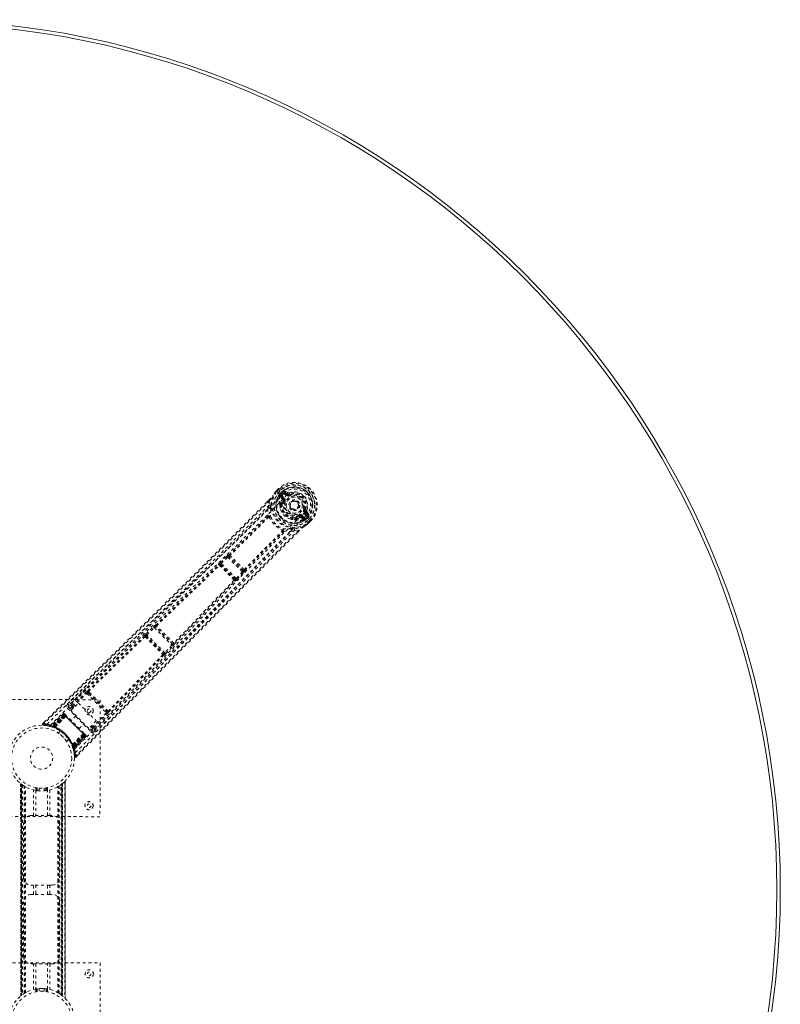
# Model space of a CAD drawing. Header units: inches. Extents: x 32.3 to 91.8, y 20.7 to 80.2.
# Tile 5 of 5: x 65.8 to 91.8, y 46.5 to 80.2. Entities that reach past the tile are written whole.
import ezdxf

# ---------------------------------------------------------------- set-up
doc = ezdxf.new("R2010")
doc.units = ezdxf.units.IN
doc.header["$MEASUREMENT"] = 0
doc.linetypes.add('SLD-Dashed', pattern=[0.075, 0.05, -0.025])
doc.linetypes.add('SLD-Solid', pattern=[0])

msp = doc.modelspace()

# ---------------------------------------------------------------- linework, layer by layer
at = {"color": 7, "linetype": 'SLD-Dashed', "lineweight": 0}
for p, q in [((74.551, 64.04), (74.548, 64.037)), ((74.633, 64.123), (74.551, 64.04)), ((74.635, 64.123), (74.552, 64.039)), ((74.653, 64.101), (74.572, 64.019)), ((74.636, 64.12), (74.633, 64.123)), ((74.673, 64.082), (74.636, 64.12)), ((74.69, 64.066), (74.673, 64.082)), ((74.688, 63.964), (74.739, 64.015)), ((74.694, 64.062), (74.69, 64.066)), ((74.8, 63.956), (74.694, 64.062)), ((74.709, 63.935), (74.764, 63.99)), ((74.76, 63.994), (74.71, 63.944)), ((74.764, 63.99), (74.76, 63.994)), ((74.92, 63.913), (74.837, 63.996)), ((74.858, 64.017), (74.955, 63.949)), ((74.941, 63.934), (74.858, 64.017)), ((74.963, 63.996), (74.862, 64.064)), ((75.006, 63.992), (75.028, 63.937)), ((74.311, 63.739), (74.239, 63.668)), ((74.311, 63.738), (74.239, 63.666)), ((74.331, 63.718), (74.317, 63.568)), ((74.686, 63.884), (74.687, 63.899)), ((74.686, 63.884), (74.753, 63.788)), ((74.687, 63.904), (74.687, 63.899)), ((74.688, 63.964), (74.71, 63.944)), ((74.688, 63.964), (74.688, 63.964)), ((74.71, 63.943), (74.7, 63.926)), ((74.7, 63.926), (74.709, 63.935)), ((74.701, 63.613), (74.717, 63.629)), ((74.795, 63.788), (74.72, 63.897)), ((74.72, 63.897), (74.812, 63.806)), ((74.742, 63.918), (74.833, 63.827)), ((74.795, 63.788), (74.812, 63.806)), ((74.804, 63.72), (74.807, 63.733)), ((74.832, 63.709), (74.804, 63.72)), ((74.955, 63.949), (74.941, 63.934)), ((75.02, 63.934), (75.028, 63.937)), ((75.028, 63.937), (75.037, 63.915)), ((74.28, 63.447), (74.317, 63.568)), ((74.682, 63.568), (74.686, 63.589)), ((74.737, 63.616), (74.721, 63.6)), ((75.29, 63.456), (75.279, 63.446)), ((75.296, 63.463), (75.29, 63.456)), ((75.609, 63.225), (75.526, 63.307)), ((75.528, 63.425), (75.55, 63.416)), ((75.55, 63.416), (75.547, 63.407)), ((75.562, 63.343), (75.547, 63.328)), ((75.63, 63.246), (75.547, 63.328)), ((75.562, 63.343), (75.63, 63.246)), ((75.677, 63.25), (75.609, 63.351)), ((75.202, 63.074), (75.181, 63.069)), ((75.213, 63.109), (75.229, 63.124)), ((75.227, 63.088), (75.242, 63.104)), ((75.333, 63.192), (75.322, 63.219)), ((75.346, 63.195), (75.333, 63.192)), ((75.401, 63.182), (75.419, 63.2)), ((75.51, 63.108), (75.401, 63.182)), ((75.401, 63.141), (75.498, 63.074)), ((75.419, 63.2), (75.51, 63.108)), ((75.44, 63.221), (75.532, 63.129)), ((75.498, 63.074), (75.498, 63.074)), ((75.498, 63.074), (75.498, 63.074)), ((75.513, 63.074), (75.498, 63.074)), ((75.513, 63.074), (75.518, 63.075)), ((75.557, 63.098), (75.539, 63.088)), ((75.539, 63.088), (75.549, 63.097)), ((75.549, 63.097), (75.604, 63.152)), ((75.557, 63.098), (75.607, 63.148)), ((75.557, 63.098), (75.577, 63.076)), ((75.569, 63.188), (75.569, 63.188)), ((75.675, 63.081), (75.569, 63.188)), ((75.629, 63.127), (75.577, 63.076)), ((75.577, 63.076), (75.577, 63.076)), ((75.604, 63.152), (75.607, 63.148)), ((75.629, 63.127), (75.629, 63.127)), ((75.632, 62.96), (75.714, 63.041)), ((75.653, 62.939), (75.736, 63.022)), ((75.736, 63.021), (75.653, 62.939)), ((75.679, 63.077), (75.675, 63.081)), ((75.696, 63.061), (75.679, 63.077)), ((75.734, 63.024), (75.696, 63.061)), ((75.736, 63.021), (75.734, 63.024)), ((75.182, 62.705), (75.06, 62.667)), ((75.182, 62.705), (75.331, 62.718)), ((75.289, 62.636), (75.352, 62.699)), ((75.353, 62.698), (75.29, 62.635)), ((75.65, 62.936), (75.653, 62.939)), ((72.646, 61.612), (72.873, 61.822)), ((72.676, 61.579), (72.903, 61.789)), ((72.873, 61.822), (72.898, 61.844)), ((72.903, 61.789), (73.404, 61.289)), ((72.948, 61.808), (72.949, 61.808)), ((73.423, 61.334), (72.948, 61.808)), ((72.951, 61.872), (72.95, 61.873)), ((72.596, 61.53), (72.59, 61.541)), ((72.658, 61.529), (72.652, 61.54)), ((72.652, 61.54), (73.155, 61.037)), ((73.194, 61.062), (72.676, 61.579)), ((73.404, 61.289), (73.194, 61.062)), ((73.422, 61.334), (73.423, 61.334)), ((73.437, 61.259), (73.459, 61.284)), ((73.487, 61.335), (73.487, 61.336)), ((73.155, 61.037), (73.144, 61.043)), ((73.145, 60.982), (73.156, 60.975)), ((73.227, 61.032), (73.437, 61.259)), ((70.108, 59.169), (70.364, 59.411)), ((70.138, 59.137), (70.395, 59.379)), ((70.395, 59.379), (70.996, 58.779)), ((70.436, 59.401), (70.437, 59.401)), ((71.018, 58.82), (70.436, 59.401)), ((70.438, 59.465), (70.437, 59.465)), ((70.049, 59.101), (70.051, 59.095)), ((70.114, 59.094), (70.112, 59.1)), ((70.112, 59.1), (70.717, 58.495)), ((70.754, 58.522), (70.138, 59.137)), ((70.996, 58.779), (70.754, 58.522)), ((70.787, 58.491), (71.028, 58.748)), ((71.018, 58.82), (71.018, 58.82)), ((71.082, 58.821), (71.082, 58.822)), ((70.717, 58.495), (70.711, 58.497)), ((70.712, 58.435), (70.718, 58.432)), ((68.058, 57.3), (67.477, 56.73)), ((64.542, 56.922), (68.542, 56.917)), ((67.58, 56.703), (68.052, 57.165)), ((67.612, 56.671), (68.083, 57.133)), ((68.083, 57.133), (68.752, 56.465)), ((68.121, 57.158), (68.154, 57.124)), ((68.18, 57.164), (68.145, 57.198)), ((68.154, 57.124), (68.743, 56.536)), ((68.542, 56.917), (68.537, 52.917)), ((67.432, 56.621), (68.241, 55.813)), ((67.475, 56.728), (67.465, 56.713)), ((67.476, 56.729), (67.47, 56.722)), ((67.57, 56.568), (67.474, 56.664)), ((67.478, 56.73), (67.476, 56.729)), ((67.544, 56.542), (67.802, 56.801)), ((67.61, 56.609), (67.58, 56.639)), ((67.642, 56.641), (67.612, 56.671)), ((67.802, 56.801), (68.411, 56.193)), ((68.817, 56.527), (68.783, 56.562)), ((67.281, 56.435), (66.838, 56.021)), ((67.291, 56.425), (66.854, 56.017)), ((67.308, 56.413), (66.873, 56.009)), ((67.304, 56.412), (66.875, 56.012)), ((67.309, 56.407), (66.915, 56.013)), ((66.92, 56.011), (67.312, 56.404)), ((66.929, 56.008), (67.319, 56.398)), ((67.321, 56.395), (66.934, 56.007)), ((67.332, 56.385), (66.948, 56.001)), ((66.948, 55.988), (67.351, 56.365)), ((67.352, 56.364), (66.949, 55.988)), ((66.952, 56), (67.334, 56.382)), ((66.999, 55.978), (67.373, 56.345)), ((67.373, 56.343), (67.002, 55.977)), ((67.291, 56.425), (67.281, 56.435)), ((67.351, 56.365), (67.304, 56.412)), ((67.312, 56.404), (68.024, 55.693)), ((67.324, 56.434), (67.321, 56.436)), ((68.015, 55.702), (67.321, 56.395)), ((67.324, 56.433), (67.325, 56.433)), ((67.33, 56.427), (67.328, 56.426)), ((67.333, 56.424), (67.33, 56.427)), ((67.334, 56.382), (67.332, 56.385)), ((67.334, 56.382), (68.002, 55.715)), ((67.342, 56.415), (67.339, 56.418)), ((67.393, 56.365), (67.346, 56.412)), ((67.351, 56.365), (67.352, 56.364)), ((67.373, 56.343), (67.373, 56.345)), ((68.153, 55.934), (67.544, 56.542)), ((67.715, 56.371), (67.55, 56.207)), ((68.752, 56.465), (68.29, 55.993)), ((68.322, 55.962), (68.784, 56.434)), ((68.349, 55.859), (68.919, 56.44)), ((68.743, 56.536), (68.777, 56.502)), ((66.637, 56.157), (66.576, 56.097)), ((66.576, 56.097), (66.597, 56.076)), ((66.595, 56.046), (66.724, 56.031)), ((66.736, 56.03), (66.805, 56.013)), ((66.811, 56.014), (66.826, 56.01)), ((66.838, 56.021), (66.854, 56.017)), ((66.846, 56.005), (66.917, 55.982)), ((66.875, 56.012), (66.948, 55.988)), ((66.884, 56.011), (66.887, 56.006)), ((66.906, 55.986), (66.896, 55.989)), ((66.906, 55.986), (66.915, 56.013)), ((66.911, 55.984), (66.906, 55.986)), ((66.911, 55.984), (66.92, 56.011)), ((66.938, 55.974), (66.911, 55.984)), ((66.915, 56.013), (66.92, 56.011)), ((66.917, 55.982), (66.919, 55.981)), ((66.919, 55.981), (66.929, 56.008)), ((66.919, 55.981), (66.924, 55.98)), ((66.924, 55.98), (66.934, 56.007)), ((66.938, 55.974), (66.948, 56.001)), ((66.942, 55.973), (66.952, 56)), ((66.949, 55.988), (66.948, 55.988)), ((66.982, 55.957), (66.985, 55.955)), ((66.999, 55.978), (67.002, 55.977)), ((67.826, 55.931), (67.991, 56.096)), ((68.411, 56.193), (68.153, 55.934)), ((68.283, 55.855), (68.179, 55.96)), ((68.219, 56), (68.258, 55.961)), ((68.251, 56.032), (68.29, 55.993)), ((68.322, 55.962), (68.29, 55.993)), ((67.181, 55.844), (67.113, 55.776)), ((67.396, 55.493), (67.464, 55.561)), ((67.965, 55.754), (67.597, 55.38)), ((67.597, 55.382), (67.962, 55.754)), ((67.608, 55.33), (67.984, 55.733)), ((67.985, 55.732), (67.608, 55.328)), ((68.002, 55.715), (67.62, 55.333)), ((67.621, 55.329), (68.004, 55.713)), ((67.627, 55.314), (68.015, 55.702)), ((68.017, 55.699), (67.628, 55.31)), ((67.629, 55.253), (68.033, 55.689)), ((68.024, 55.693), (67.631, 55.301)), ((68.032, 55.685), (67.632, 55.255)), ((67.633, 55.296), (68.027, 55.69)), ((68.045, 55.672), (67.637, 55.234)), ((68.054, 55.662), (67.641, 55.219)), ((67.965, 55.754), (67.962, 55.754)), ((68.031, 55.726), (67.984, 55.773)), ((67.984, 55.733), (67.985, 55.732)), ((68.032, 55.685), (67.985, 55.732)), ((68.004, 55.713), (68.002, 55.715)), ((68.037, 55.72), (68.035, 55.723)), ((68.047, 55.711), (68.044, 55.714)), ((68.054, 55.662), (68.045, 55.672)), ((68.056, 55.701), (68.053, 55.705)), ((68.333, 55.846), (68.347, 55.856)), ((68.341, 55.851), (68.348, 55.858)), ((68.348, 55.858), (68.35, 55.859)), ((67.575, 55.366), (67.577, 55.363)), ((67.62, 55.333), (67.593, 55.322)), ((67.594, 55.319), (67.593, 55.322)), ((67.621, 55.329), (67.594, 55.319)), ((67.597, 55.382), (67.597, 55.38)), ((67.627, 55.314), (67.6, 55.304)), ((67.6, 55.304), (67.601, 55.3)), ((67.628, 55.31), (67.601, 55.3)), ((67.602, 55.299), (67.602, 55.298)), ((67.602, 55.298), (67.625, 55.227)), ((67.631, 55.301), (67.604, 55.291)), ((67.606, 55.286), (67.604, 55.291)), ((67.633, 55.296), (67.606, 55.286)), ((67.608, 55.328), (67.608, 55.33)), ((67.608, 55.328), (67.632, 55.255)), ((67.631, 55.301), (67.633, 55.296)), ((67.637, 55.234), (67.641, 55.219)), ((67.63, 55.206), (67.634, 55.191)), ((67.718, 54.957), (67.776, 55.017)), ((65.828, 46.788), (65.825, 54.051)), ((65.825, 54.051), (65.829, 46.788)), ((65.83, 54.047), (65.833, 46.792)), ((65.87, 54.016), (65.834, 54.044)), ((65.837, 46.795), (65.834, 54.044)), ((65.834, 54.044), (65.837, 46.795)), ((65.839, 54.039), (65.843, 46.799)), ((65.852, 46.807), (65.849, 54.032)), ((65.853, 46.808), (65.85, 54.031)), ((65.852, 54.03), (65.855, 46.809)), ((65.854, 54.028), (65.857, 46.811)), ((65.884, 54.005), (65.887, 46.833)), ((65.942, 53.967), (65.937, 53.97)), ((65.945, 46.872), (65.942, 53.967)), ((65.971, 46.887), (65.967, 53.951)), ((65.988, 46.898), (65.985, 53.941)), ((66.34, 53.909), (66.34, 53.812)), ((66.36, 53.809), (66.36, 53.905)), ((66.39, 53.9), (66.39, 53.804)), ((66.39, 53.804), (66.39, 53.9)), ((66.453, 53.798), (66.453, 53.893)), ((66.628, 53.893), (66.628, 53.798)), ((66.69, 53.805), (66.69, 53.901)), ((66.69, 53.901), (66.69, 53.805)), ((66.72, 53.905), (66.72, 53.809)), ((66.74, 53.812), (66.74, 53.909)), ((67.099, 46.898), (67.096, 53.941)), ((67.116, 46.888), (67.113, 53.952)), ((67.142, 46.872), (67.139, 53.967)), ((67.207, 46.828), (67.204, 54.012)), ((67.23, 46.811), (67.227, 54.028)), ((67.232, 46.81), (67.229, 54.03)), ((67.231, 54.032), (67.234, 46.808)), ((67.235, 54.035), (67.238, 46.805)), ((67.247, 54.044), (67.25, 46.795)), ((67.25, 46.796), (67.247, 54.044)), ((67.253, 46.793), (67.249, 54.046)), ((67.255, 54.051), (67.251, 54.047)), ((67.254, 46.792), (67.251, 54.047)), ((67.255, 54.051), (67.259, 46.788)), ((67.259, 46.788), (67.255, 54.051)), ((67.333, 54.122), (67.337, 46.718)), ((67.349, 46.704), (67.345, 54.135)), ((67.345, 54.134), (67.349, 46.706)), ((67.349, 46.706), (67.345, 54.133)), ((66.259, 52.954), (66.259, 53.83)), ((66.343, 53.812), (66.343, 52.954)), ((66.738, 52.955), (66.738, 53.812)), ((66.822, 53.83), (66.822, 52.955)), ((68.537, 52.917), (64.537, 52.922)), ((66.176, 52.954), (66.259, 52.954)), ((66.822, 52.955), (66.906, 52.955)), ((65.927, 50.829), (65.926, 52.704)), ((67.156, 52.705), (67.157, 50.83)), ((66.26, 50.579), (66.177, 50.579)), ((66.261, 50.259), (66.26, 50.579)), ((66.344, 50.579), (66.344, 50.259)), ((66.739, 50.26), (66.739, 50.58)), ((66.823, 50.58), (66.823, 50.26)), ((66.907, 50.58), (66.823, 50.58)), ((66.177, 50.259), (66.261, 50.259)), ((66.823, 50.26), (66.907, 50.26)), ((65.928, 48.134), (65.927, 50.009)), ((67.157, 50.01), (67.158, 48.135)), ((64.546, 47.922), (68.546, 47.917)), ((66.262, 47.884), (66.178, 47.884)), ((66.262, 47.009), (66.262, 47.884)), ((66.346, 47.884), (66.346, 47.027)), ((66.741, 47.027), (66.741, 47.885)), ((66.824, 47.885), (66.825, 47.009)), ((66.908, 47.885), (66.824, 47.885)), ((68.546, 47.917), (68.541, 43.917)), ((66.036, 46.92), (65.971, 46.887)), ((66.343, 47.027), (66.343, 46.93)), ((66.363, 46.934), (66.363, 47.03)), ((66.393, 47.034), (66.393, 46.938)), ((66.393, 46.938), (66.393, 47.034)), ((66.456, 46.946), (66.456, 47.041)), ((66.631, 47.041), (66.631, 46.946)), ((66.693, 46.939), (66.693, 47.035)), ((66.693, 47.035), (66.693, 46.939)), ((66.723, 47.03), (66.723, 46.934)), ((66.743, 46.93), (66.743, 47.027)), ((67.142, 46.872), (67.146, 46.869)), ((67.214, 46.823), (67.25, 46.795)), ((65.828, 46.788), (65.833, 46.792)), ((67.254, 46.792), (67.259, 46.788)), ((67.349, 46.706), (67.348, 46.706))]:
    msp.add_line(p, q, dxfattribs=at)
at = {"color": 7, "linetype": 'SLD-Dashed', "lineweight": 0, "flags": 128}
for points in [[(74.548, 64.037), (74.494, 63.966), (74.445, 63.891)], [(74.551, 64.04), (74.493, 63.964), (74.451, 63.899)], [(74.548, 64.037), (74.549, 64.036), (74.55, 64.035), (74.553, 64.034), (74.556, 64.031), (74.559, 64.029), (74.563, 64.026), (74.568, 64.023), (74.572, 64.019)], [(74.572, 64.019), (74.567, 64.024), (74.563, 64.028), (74.559, 64.032), (74.556, 64.035), (74.553, 64.038), (74.552, 64.04), (74.551, 64.04), (74.551, 64.04)], [(74.633, 64.123), (74.633, 64.123), (74.634, 64.122), (74.635, 64.121), (74.638, 64.118), (74.641, 64.114), (74.645, 64.11), (74.649, 64.106), (74.653, 64.101)], [(74.837, 63.996), (74.824, 64.015), (74.819, 64.038)], [(74.858, 64.017), (74.858, 64.016), (74.857, 64.015), (74.855, 64.013), (74.852, 64.01), (74.849, 64.007), (74.845, 64.004), (74.841, 64), (74.837, 63.996)], [(74.904, 63.894), (74.963, 63.945), (75.033, 63.982), (75.11, 64.004), (75.191, 64.009), (75.273, 63.998), (75.351, 63.971), (75.424, 63.93), (75.488, 63.876), (75.542, 63.812), (75.583, 63.739), (75.61, 63.66), (75.622, 63.579), (75.617, 63.498), (75.595, 63.42), (75.558, 63.351), (75.507, 63.292)], [(74.239, 63.668), (72.388, 61.818), (70.456, 59.909), (68.515, 58.001), (66.576, 56.097)], [(74.331, 63.718), (73.756, 63.141), (73.156, 62.541), (72.53, 61.917), (71.96, 61.352), (71.592, 60.988), (71.207, 60.608), (70.803, 60.21), (70.402, 59.814), (70.054, 59.472), (69.593, 59.018), (69.102, 58.536), (68.582, 58.025), (68.099, 57.551), (66.597, 56.076)], [(66.726, 56.079), (67.854, 57.201), (68.991, 58.312), (70.133, 59.413), (71.279, 60.506), (72.176, 61.362), (73.066, 62.219), (73.943, 63.083), (74.8, 63.956)], [(66.842, 56.042), (67.968, 57.159), (69.103, 58.266), (70.244, 59.362), (71.389, 60.45), (72.286, 61.303), (73.175, 62.159), (74.05, 63.021), (74.904, 63.894)], [(74.311, 63.739), (74.31, 63.74), (74.311, 63.739), (74.312, 63.737), (74.315, 63.734), (74.318, 63.73), (74.322, 63.726), (74.327, 63.722), (74.331, 63.718)], [(74.375, 63.566), (74.392, 63.725), (74.445, 63.891)], [(74.451, 63.899), (74.447, 63.895), (74.445, 63.891)], [(74.709, 63.935), (74.727, 63.929), (74.742, 63.918)], [(74.71, 63.943), (74.71, 63.944), (74.71, 63.944)], [(74.717, 63.629), (74.731, 63.687), (74.756, 63.753)], [(74.742, 63.918), (74.738, 63.914), (74.734, 63.911), (74.73, 63.907), (74.727, 63.904), (74.724, 63.901), (74.722, 63.899), (74.721, 63.898), (74.72, 63.897)], [(74.756, 63.753), (74.759, 63.774), (74.753, 63.788)], [(74.804, 63.72), (74.78, 63.659), (74.766, 63.605)], [(74.833, 63.827), (74.829, 63.823), (74.825, 63.819), (74.822, 63.815), (74.819, 63.812), (74.816, 63.809), (74.814, 63.807), (74.813, 63.806), (74.812, 63.806)], [(74.859, 63.698), (74.854, 63.7), (74.849, 63.702), (74.844, 63.704), (74.84, 63.706), (74.837, 63.707), (74.834, 63.708), (74.832, 63.709), (74.832, 63.709)], [(74.92, 63.913), (74.924, 63.917), (74.928, 63.921), (74.931, 63.925), (74.934, 63.928), (74.937, 63.931), (74.939, 63.933), (74.94, 63.934), (74.941, 63.934)], [(75.049, 63.887), (75.047, 63.893), (75.044, 63.898), (75.043, 63.902), (75.041, 63.907), (75.039, 63.91), (75.038, 63.913), (75.038, 63.914), (75.037, 63.915)], [(74.317, 63.568), (73.794, 63.044), (73.248, 62.499), (72.678, 61.933), (72.134, 61.394), (71.582, 60.849), (71.03, 60.304), (70.491, 59.774), (69.974, 59.265), (69.492, 58.792), (68.952, 58.262), (68.445, 57.765), (67.948, 57.276), (67.432, 56.77)], [(74.28, 63.447), (72.021, 61.198), (69.75, 58.962), (67.475, 56.728)], [(67.662, 55.223), (68.778, 56.35), (69.884, 57.485), (70.979, 58.628), (72.066, 59.774), (72.919, 60.671), (73.773, 61.561), (74.634, 62.436), (75.507, 63.292)], [(74.28, 63.447), (74.27, 63.318), (74.278, 63.188)], [(74.381, 63.437), (74.381, 63.424), (74.38, 63.416)], [(74.682, 63.568), (74.693, 63.473), (74.71, 63.419)], [(75.5, 63.436), (75.505, 63.434), (75.511, 63.432), (75.515, 63.43), (75.519, 63.428), (75.523, 63.427), (75.525, 63.426), (75.527, 63.425), (75.528, 63.425)], [(75.526, 63.307), (75.53, 63.311), (75.534, 63.315), (75.538, 63.319), (75.541, 63.322), (75.544, 63.325), (75.546, 63.327), (75.547, 63.328), (75.547, 63.328)], [(67.7, 55.107), (68.82, 56.236), (69.93, 57.373), (71.03, 58.517), (72.122, 59.663), (72.977, 60.562), (73.834, 61.452), (74.697, 62.33), (75.569, 63.188)], [(72.95, 61.872), (73.617, 62.524), (74.274, 63.18)], [(74.304, 63.16), (73.646, 62.503), (72.979, 61.85)], [(74.318, 63.16), (74.321, 63.17), (74.321, 63.18), (74.318, 63.188), (74.313, 63.194), (74.305, 63.197), (74.296, 63.197), (74.287, 63.194), (74.278, 63.188)], [(74.318, 63.16), (74.311, 63.162), (74.307, 63.162), (74.305, 63.161), (74.304, 63.16)], [(75.032, 63.098), (75.086, 63.08), (75.181, 63.069)], [(75.242, 63.104), (75.3, 63.118), (75.366, 63.144)], [(75.311, 63.247), (75.313, 63.241), (75.315, 63.236), (75.317, 63.232), (75.319, 63.227), (75.32, 63.224), (75.321, 63.221), (75.322, 63.22), (75.322, 63.219)], [(75.366, 63.144), (75.387, 63.147), (75.401, 63.141)], [(75.44, 63.221), (75.436, 63.217), (75.432, 63.213), (75.428, 63.209), (75.425, 63.206), (75.423, 63.203), (75.421, 63.201), (75.419, 63.2), (75.419, 63.2)], [(75.51, 63.108), (75.511, 63.109), (75.512, 63.11), (75.514, 63.112), (75.517, 63.114), (75.52, 63.118), (75.524, 63.121), (75.528, 63.125), (75.532, 63.129)], [(75.532, 63.129), (75.543, 63.114), (75.549, 63.097)], [(75.557, 63.098), (75.557, 63.098), (75.557, 63.098)], [(75.607, 63.148), (75.61, 63.145), (75.615, 63.141), (75.621, 63.134), (75.629, 63.127)], [(75.609, 63.225), (75.613, 63.229), (75.617, 63.233), (75.62, 63.236), (75.623, 63.24), (75.626, 63.242), (75.628, 63.244), (75.629, 63.245), (75.63, 63.246)], [(75.651, 63.207), (75.628, 63.212), (75.609, 63.225)], [(75.653, 62.939), (75.654, 62.938), (75.653, 62.939), (75.651, 62.941), (75.648, 62.944), (75.645, 62.947), (75.641, 62.951), (75.637, 62.955), (75.632, 62.96)], [(75.65, 62.936), (75.65, 62.937), (75.649, 62.938), (75.647, 62.94), (75.645, 62.943), (75.642, 62.947), (75.639, 62.951), (75.636, 62.955), (75.632, 62.96)], [(75.714, 63.041), (75.719, 63.037), (75.724, 63.033), (75.728, 63.029), (75.731, 63.025), (75.734, 63.023), (75.736, 63.021), (75.736, 63.021), (75.736, 63.021)], [(75.331, 62.718), (74.809, 62.197), (74.257, 61.644), (73.677, 61.061), (73.068, 60.446), (72.508, 59.879), (71.925, 59.288), (71.792, 59.153), (71.657, 59.015), (71.521, 58.877), (71.427, 58.782), (71.336, 58.689), (71.241, 58.593), (71.142, 58.492), (70.825, 58.168), (70.471, 57.808), (70.082, 57.411), (69.836, 57.161), (69.576, 56.895), (69.294, 56.607), (69.031, 56.339), (68.688, 55.989), (68.382, 55.677), (68.115, 55.405), (67.887, 55.172), (67.696, 54.978)], [(75.29, 62.635), (73.434, 60.774), (71.525, 58.839), (69.621, 56.898), (67.717, 54.957)], [(68.347, 55.856), (70.579, 58.133), (72.814, 60.406), (75.06, 62.667)], [(68.39, 55.814), (68.653, 56.082), (68.953, 56.389), (69.282, 56.724), (69.579, 57.027), (69.735, 57.186), (69.891, 57.345), (70.047, 57.504), (70.224, 57.685), (70.402, 57.867), (70.575, 58.044), (70.928, 58.403), (71.255, 58.737), (71.558, 59.045), (71.854, 59.347), (72.198, 59.696), (72.788, 60.295), (73.384, 60.899), (74.002, 61.522), (74.604, 62.127), (75.182, 62.705)], [(73.465, 61.365), (74.117, 62.032), (74.773, 62.691)], [(73.487, 61.336), (74.138, 62.003), (74.794, 62.661)], [(74.773, 62.691), (74.774, 62.692), (74.775, 62.694), (74.776, 62.698), (74.774, 62.705)], [(74.801, 62.665), (74.807, 62.674), (74.81, 62.683), (74.81, 62.692), (74.807, 62.7), (74.801, 62.705), (74.793, 62.708), (74.784, 62.708), (74.774, 62.705)], [(74.801, 62.665), (74.931, 62.657), (75.06, 62.667)], [(75.029, 62.768), (75.037, 62.768), (75.05, 62.768)], [(75.18, 62.763), (75.338, 62.779), (75.504, 62.832)], [(75.331, 62.718), (75.335, 62.714), (75.34, 62.71), (75.344, 62.706), (75.347, 62.702), (75.35, 62.7), (75.352, 62.698), (75.353, 62.698), (75.353, 62.698)], [(75.504, 62.832), (75.571, 62.876), (75.65, 62.936)], [(75.504, 62.832), (75.509, 62.835), (75.513, 62.839)], [(75.653, 62.939), (75.577, 62.88), (75.513, 62.839)], [(72.646, 61.612), (72.647, 61.611), (72.65, 61.608), (72.653, 61.605), (72.657, 61.601), (72.661, 61.596), (72.666, 61.591), (72.671, 61.585), (72.676, 61.579)], [(72.873, 61.822), (72.876, 61.818), (72.883, 61.811), (72.893, 61.8), (72.903, 61.789)], [(72.903, 61.789), (72.91, 61.795), (72.917, 61.8), (72.93, 61.807), (72.941, 61.81), (72.945, 61.809), (72.947, 61.809), (72.948, 61.808)], [(70.438, 59.465), (71.52, 60.498), (72.596, 61.529)], [(70.464, 59.443), (71.547, 60.476), (72.624, 61.508)], [(72.652, 61.54), (72.651, 61.547), (72.655, 61.556), (72.664, 61.568), (72.67, 61.574), (72.676, 61.579)], [(73.404, 61.289), (73.41, 61.283), (73.416, 61.278), (73.421, 61.273), (73.426, 61.269), (73.43, 61.265), (73.433, 61.262), (73.435, 61.26), (73.437, 61.259)], [(73.123, 61.01), (72.092, 59.931), (71.06, 58.848)], [(71.082, 58.822), (72.114, 59.904), (73.145, 60.982)], [(73.194, 61.062), (73.189, 61.056), (73.183, 61.05), (73.171, 61.041), (73.162, 61.037), (73.155, 61.037)], [(73.194, 61.062), (73.2, 61.057), (73.206, 61.051), (73.211, 61.046), (73.216, 61.042), (73.22, 61.038), (73.223, 61.035), (73.226, 61.033), (73.227, 61.032)], [(70.364, 59.411), (70.389, 59.434), (70.391, 59.435)], [(70.364, 59.411), (70.366, 59.41), (70.368, 59.408), (70.371, 59.405), (70.375, 59.4), (70.379, 59.396), (70.384, 59.39), (70.389, 59.385), (70.395, 59.379)], [(70.427, 59.448), (70.428, 59.451), (70.438, 59.465)], [(68.121, 57.22), (69.084, 58.161), (70.051, 59.095)], [(68.145, 57.198), (69.109, 58.139), (70.077, 59.072)], [(70.108, 59.169), (70.109, 59.168), (70.111, 59.166), (70.114, 59.163), (70.118, 59.159), (70.122, 59.154), (70.127, 59.149), (70.133, 59.143), (70.138, 59.137)], [(70.996, 58.779), (71.002, 58.773), (71.007, 58.768), (71.013, 58.763), (71.017, 58.758), (71.022, 58.754), (71.025, 58.751), (71.027, 58.749), (71.028, 58.748)], [(71.028, 58.748), (71.051, 58.773), (71.052, 58.774)], [(70.69, 58.46), (69.757, 57.491), (68.817, 56.527)], [(68.839, 56.503), (69.779, 57.467), (70.712, 58.435)], [(70.754, 58.522), (70.76, 58.516), (70.766, 58.511), (70.771, 58.506), (70.776, 58.501), (70.78, 58.497), (70.783, 58.494), (70.785, 58.492), (70.787, 58.491)], [(68.052, 57.165), (68.055, 57.161), (68.062, 57.154), (68.072, 57.144), (68.083, 57.133)], [(68.121, 57.158), (68.111, 57.172), (68.109, 57.185)], [(68.154, 57.124), (68.299, 56.98), (68.445, 56.834), (68.594, 56.684), (68.743, 56.536)], [(68.18, 57.164), (68.33, 57.015), (68.482, 56.863), (68.633, 56.712), (68.783, 56.562)], [(67.474, 56.664), (67.471, 56.66), (67.461, 56.651), (67.448, 56.637), (67.432, 56.621)], [(67.474, 56.664), (67.511, 56.667), (67.58, 56.639)], [(67.58, 56.703), (67.511, 56.731), (67.478, 56.728)], [(67.58, 56.703), (67.584, 56.699), (67.591, 56.692), (67.601, 56.682), (67.612, 56.671)], [(67.58, 56.639), (67.581, 56.64), (67.583, 56.642), (67.586, 56.645), (67.59, 56.649), (67.594, 56.653), (67.6, 56.659), (67.606, 56.665), (67.612, 56.671)], [(67.281, 56.435), (67.283, 56.433), (67.289, 56.427), (67.298, 56.418), (67.309, 56.407)], [(67.319, 56.398), (67.308, 56.408), (67.299, 56.417), (67.293, 56.423), (67.291, 56.425)], [(67.304, 56.412), (67.304, 56.412), (67.305, 56.411), (67.308, 56.408), (67.311, 56.405), (67.316, 56.401), (67.321, 56.396), (67.326, 56.39), (67.332, 56.385)], [(67.339, 56.418), (67.337, 56.42), (67.335, 56.422), (67.333, 56.424), (67.333, 56.425)], [(67.338, 56.417), (67.336, 56.42), (67.335, 56.422), (67.334, 56.423), (67.334, 56.423)], [(67.373, 56.37), (67.361, 56.369), (67.352, 56.364)], [(67.373, 56.345), (67.373, 56.365), (67.373, 56.37)], [(67.962, 55.754), (67.816, 55.9), (67.668, 56.049), (67.52, 56.197), (67.373, 56.343)], [(67.983, 55.775), (67.837, 55.921), (67.688, 56.069), (67.54, 56.217), (67.394, 56.363)], [(68.752, 56.465), (68.763, 56.454), (68.773, 56.444), (68.781, 56.437), (68.784, 56.434)], [(66.578, 56.095), (66.574, 56.088), (66.571, 56.08), (66.57, 56.072), (66.571, 56.064), (66.574, 56.057), (66.579, 56.052), (66.586, 56.048), (66.593, 56.046)], [(68.258, 55.961), (68.259, 55.962), (68.261, 55.964), (68.264, 55.967), (68.268, 55.971), (68.273, 55.976), (68.278, 55.981), (68.284, 55.987), (68.29, 55.993)], [(68.258, 55.961), (68.287, 55.892), (68.283, 55.855)], [(68.347, 55.856), (68.351, 55.893), (68.322, 55.962)], [(67.453, 55.576), (67.463, 55.563), (67.464, 55.561)], [(67.965, 55.754), (67.985, 55.754), (67.99, 55.754)], [(67.984, 55.733), (67.988, 55.742), (67.99, 55.754)], [(68.004, 55.713), (68.01, 55.707), (68.015, 55.701), (68.02, 55.697), (68.025, 55.692), (68.028, 55.689), (68.031, 55.686), (68.032, 55.685), (68.032, 55.685)], [(68.045, 55.672), (68.043, 55.674), (68.036, 55.68), (68.028, 55.689), (68.017, 55.699)], [(68.027, 55.69), (68.038, 55.679), (68.047, 55.67), (68.053, 55.664), (68.054, 55.662)], [(68.032, 55.726), (68.031, 55.727), (68.03, 55.727)], [(68.032, 55.685), (68.036, 55.69), (68.037, 55.692)], [(68.043, 55.715), (68.043, 55.715), (68.042, 55.716), (68.04, 55.717), (68.036, 55.719)], [(68.044, 55.714), (68.044, 55.714), (68.042, 55.716), (68.04, 55.718), (68.037, 55.72)], [(68.052, 55.705), (68.052, 55.705), (68.051, 55.706), (68.049, 55.707), (68.046, 55.709)], [(68.241, 55.813), (68.257, 55.829), (68.27, 55.842), (68.28, 55.852), (68.283, 55.855)], [(67.619, 55.245), (67.617, 55.251), (67.606, 55.286)], [(67.627, 55.249), (67.631, 55.254), (67.632, 55.255)], [(67.633, 55.202), (67.637, 55.215), (67.643, 55.227)], [(67.637, 55.215), (67.64, 55.22), (67.641, 55.221)], [(67.696, 54.977), (67.684, 54.977), (67.675, 54.976), (67.668, 54.976), (67.666, 54.976)], [(67.669, 54.977), (67.671, 54.969), (67.675, 54.961), (67.681, 54.955), (67.687, 54.951), (67.695, 54.948), (67.702, 54.948), (67.709, 54.951), (67.715, 54.955)], [(67.717, 54.957), (67.717, 54.957), (67.716, 54.958), (67.711, 54.962), (67.704, 54.969), (67.7, 54.974), (67.696, 54.977)], [(66.738, 53.909), (66.736, 53.908), (66.72, 53.905)], [(67.251, 54.048), (67.245, 54.043), (67.235, 54.035)], [(66.36, 53.809), (66.342, 53.812), (66.343, 53.812)], [(66.347, 53.811), (66.344, 53.812), (66.343, 53.812)], [(66.738, 53.812), (66.727, 53.81), (66.701, 53.806)], [(66.738, 53.812), (66.736, 53.812), (66.72, 53.809)], [(66.822, 52.955), (66.804, 52.955), (66.771, 52.955), (66.726, 52.955), (66.67, 52.955), (66.607, 52.955), (66.541, 52.955), (66.474, 52.954), (66.412, 52.954), (66.356, 52.954), (66.31, 52.954), (66.278, 52.954), (66.259, 52.954)], [(66.823, 50.58), (66.805, 50.58), (66.772, 50.58), (66.727, 50.58), (66.671, 50.58), (66.608, 50.58), (66.542, 50.58), (66.475, 50.579), (66.413, 50.579), (66.357, 50.579), (66.311, 50.579), (66.279, 50.579), (66.26, 50.579)], [(66.823, 50.26), (66.805, 50.26), (66.772, 50.26), (66.727, 50.26), (66.671, 50.26), (66.608, 50.26), (66.542, 50.26), (66.476, 50.259), (66.413, 50.259), (66.357, 50.259), (66.312, 50.259), (66.279, 50.259), (66.261, 50.259)], [(66.262, 47.884), (66.28, 47.884), (66.313, 47.884), (66.358, 47.884), (66.414, 47.884), (66.477, 47.884), (66.543, 47.885), (66.609, 47.885), (66.672, 47.885), (66.728, 47.885), (66.773, 47.885), (66.806, 47.885), (66.824, 47.885)], [(66.611, 47.042), (66.442, 47.04), (66.323, 47.02)], [(66.346, 47.027), (66.357, 47.029), (66.382, 47.033)], [(66.346, 47.027), (66.348, 47.027), (66.363, 47.03)], [(66.346, 46.93), (66.348, 46.931), (66.363, 46.934)], [(66.723, 46.934), (66.742, 46.93), (66.741, 46.93)], [(66.737, 47.028), (66.739, 47.027), (66.741, 47.027)], [(67.238, 46.805), (67.249, 46.796), (67.254, 46.792)]]:
    msp.add_lwpolyline(points, dxfattribs=at)
at = {"color": 7, "linetype": 'SLD-Solid', "lineweight": 15}
for radius in [29.75, 29.632, 29.632]:
    msp.add_circle((62.042, 50.418), radius, dxfattribs=at)
at = {"color": 7, "linetype": 'SLD-Dashed', "lineweight": 0}
for centre, radius in [((75.18, 63.567), 0.7), ((75.18, 63.567), 0.69), ((75.18, 63.567), 0.623), ((75.18, 63.567), 0.32), ((75.18, 63.567), 0.275), ((75.18, 63.567), 0.187), ((75.18, 63.567), 0.156), ((75.18, 63.567), 0.142), ((75.18, 63.567), 0.14), ((75.18, 63.567), 0.138), ((68.167, 56.543), 0.14), ((68.167, 56.543), 0.0625), ((66.54, 54.92), 1.125), ((66.54, 54.92), 1.03), ((66.54, 54.92), 0.38), ((68.163, 53.293), 0.14), ((68.167, 53.293), 0.0625), ((68.171, 47.543), 0.141), ((68.167, 47.543), 0.0625), ((66.544, 45.92), 1.125), ((66.544, 45.92), 1.03)]:
    msp.add_circle(centre, radius, dxfattribs=at)
for centre, radius, start, end in [((75.18, 63.567), 0.78, 315.5543, 134.4966), ((75.18, 63.567), 0.78, 315.0255, 134.5107), ((75.18, 63.567), 0.75, 315.4817, 134.5693), ((75.18, 63.567), 0.787, 143.3493, 306.7016), ((75.18, 63.567), 0.758, 143.3493, 306.7016), ((74.572, 64.019), 0.03, 135.2432, 140.2993), ((75.18, 63.567), 0.629, 315.5699, 134.481), ((75.379, 64.623), 0.882, 223.5191, 225.4447), ((75.18, 63.567), 0.599, 315.5698, 134.4812), ((75.18, 63.567), 0.593, 127.4164, 134.4731), ((75.189, 63.576), 0.543, 314.3914, 135.6595), ((74.944, 63.875), 0.206, 113.3687, 127.364), ((74.879, 64.039), 0.0299, 122.9195, 226.9756), ((74.977, 63.97), 0.0301, 117.3715, 223.6046), ((74.988, 64.034), 0.0455, 236.3796, 292.4961), ((75.18, 63.567), 0.459, 337.7994, 112.2515), ((75.18, 63.567), 0.4, 337.7994, 112.2515), ((73.481, 64.609), 1.202, 313.6822, 323.8393), ((71.316, 65.826), 3.679, 325.0375, 328.2623), ((75.18, 63.567), 0.632, 141.0897, 308.9612), ((75.18, 63.567), 0.602, 141.2952, 308.7558), ((75.154, 63.727), 0.497, 159.8405, 198.655), ((75.111, 63.772), 0.439, 165.0943, 201.112), ((74.765, 63.872), 0.0843, 140.4252, 157.6473), ((74.698, 63.876), 0.0305, 44.0642, 111.1964), ((74.736, 63.606), 0.0305, 358.9587, 129.3964), ((74.7, 63.582), 0.0505, 43.2936, 70.781), ((74.774, 63.767), 0.0299, 46.0738, 134.0298), ((74.774, 63.727), 0.031, 346.6144, 125.0799), ((74.753, 63.749), 0.0567, 343.2574, 43.0016), ((74.733, 63.724), 0.242, 44.761, 73.8504), ((75.18, 63.567), 0.376, 157.7994, 292.2515), ((74.749, 63.743), 0.089, 337.7994, 45.0255), ((74.749, 63.743), 0.119, 337.7993, 45.0252), ((75.18, 63.567), 0.346, 157.7995, 292.2515), ((75.18, 63.567), 0.275, 0.0253, 180.0255), ((75.004, 63.997), 0.119, 225.0255, 292.2515), ((75.004, 63.997), 0.089, 225.0255, 292.2515), ((75.001, 64.003), 0.0715, 229.8083, 284.7831), ((75.18, 63.567), 0.376, 337.7994, 112.2515), ((75.18, 63.567), 0.346, 337.7994, 112.2516), ((74.321, 63.402), 0.0608, 13.057, 132.6436), ((74.328, 62.925), 0.643, 85.7641, 90.9392), ((75.255, 63.262), 0.887, 170.0544, 185.8949), ((76.581, 63.589), 2.205, 180.5954, 183.9666), ((74.707, 63.536), 0.0404, 82.2542, 127.7125), ((74.73, 63.579), 0.0444, 130.0434, 167.7112), ((74.684, 63.566), 0.0506, 43.2767, 70.7035), ((75.167, 63.554), 0.476, 196.4979, 253.5521), ((74.745, 63.578), 0.0326, 136.6749, 182.8459), ((75.206, 63.594), 0.494, 181.9978, 268.0532), ((75.188, 63.575), 0.453, 174.7737, 275.2764), ((74.74, 63.579), 0.0371, 44.302, 94.8577), ((75.175, 63.563), 0.411, 174.0369, 276.0141), ((75.18, 63.567), 0.275, 180.0254, 0.0254), ((75.18, 63.567), 0.157, 200.1797, 245.0851), ((75.61, 63.391), 0.119, 157.7993, 225.0252), ((75.33, 63.116), 0.249, 16.73, 44.8875), ((75.61, 63.391), 0.089, 157.7994, 225.0255), ((75.616, 63.389), 0.0714, 165.3393, 220.2746), ((76.107, 64.702), 1.401, 246.5863, 249.0122), ((75.583, 63.365), 0.0301, 226.4788, 332.6471), ((75.647, 63.376), 0.0455, 157.5591, 213.6679), ((74.264, 63.191), 0.0143, 311.6744, 347.472), ((74.245, 63.106), 0.0795, 42.5158, 68.9735), ((74.318, 63.142), 0.0608, 28.4818, 131.3578), ((74.36, 63.094), 0.0786, 81.2863, 121.6996), ((75.189, 63.577), 0.965, 205.5518, 244.5002), ((75.138, 63.525), 0.844, 204.7985, 245.2526), ((75.149, 63.094), 0.0404, 322.329, 7.8051), ((75.34, 63.535), 0.491, 251.1526, 290.5383), ((75.191, 63.132), 0.0326, 267.1893, 313.3904), ((75.192, 63.117), 0.0444, 282.4229, 320.02), ((75.179, 63.072), 0.0506, 19.3487, 46.7682), ((75.131, 63.61), 0.465, 280.8617, 295.8215), ((75.219, 63.123), 0.0305, 320.6565, 91.0905), ((75.192, 63.127), 0.0371, 355.1962, 45.7477), ((75.384, 63.499), 0.44, 248.96, 284.9276), ((75.195, 63.087), 0.0504, 19.2428, 46.7821), ((75.356, 63.137), 0.119, 45.0257, 112.2515), ((75.356, 63.137), 0.089, 45.0255, 112.2515), ((75.34, 63.162), 0.031, 325.1909, 103.2231), ((75.363, 63.141), 0.0565, 46.9833, 106.5906), ((75.38, 63.161), 0.0299, 316.0182, 43.9786), ((75.489, 63.086), 0.0306, 338.8616, 45.9797), ((75.469, 63.18), 0.115, 294.7287, 307.2993), ((75.18, 63.567), 0.593, 315.5778, 322.6346), ((75.652, 63.266), 0.0299, 223.0724, 327.1343), ((75.488, 63.332), 0.206, 322.6862, 336.6824), ((74.72, 62.632), 0.0795, 21.0784, 47.5354), ((74.707, 62.747), 0.0786, 328.3511, 8.764), ((74.875, 63.642), 0.888, 264.1563, 279.9959), ((74.756, 62.705), 0.0608, 318.6931, 61.5684), ((74.804, 62.651), 0.0143, 102.5871, 138.3726), ((75.015, 62.708), 0.0608, 317.4074, 76.9957), ((75.201, 64.967), 2.205, 266.0843, 269.4562), ((74.538, 62.715), 0.644, 359.1157, 4.285), ((77.441, 59.707), 3.676, 121.7875, 125.0144), ((76.223, 61.869), 1.202, 126.2132, 136.3674), ((72.742, 61.478), 0.165, 125.6186, 157.3933), ((72.967, 61.781), 0.0933, 100.8932, 137.4902), ((72.98, 61.84), 0.0451, 132.882, 223.9856), ((72.981, 61.839), 0.0451, 132.875, 223.9803), ((73.032, 61.781), 0.0873, 126.8356, 161.836), ((49.595, 37.96), 33.379, 44.4507, 45.6003), ((72.912, 61.792), 0.0889, 41.2047, 64.6484), ((50.083, 38.448), 32.74, 44.4246, 45.6261), ((72.62, 61.508), 0.0451, 45.8898, 132.5365), ((72.627, 61.496), 0.0451, 45.9207, 132.4238), ((72.555, 61.447), 0.0919, 41.049, 63.5687), ((72.672, 61.469), 0.0607, 103.3274, 141.249), ((99.035, 87.444), 37.016, 224.4805, 225.5701), ((96.139, 84.545), 32.881, 224.4273, 225.6237), ((73.364, 61.332), 0.0588, 312.8626, 1.6585), ((73.395, 61.417), 0.0872, 288.2116, 323.2196), ((73.454, 61.367), 0.0451, 226.0705, 317.1765), ((73.454, 61.366), 0.0451, 226.0664, 317.1683), ((73.396, 61.353), 0.0933, 312.5621, 349.1585), ((73.407, 61.299), 0.0879, 25.2696, 48.9812), ((73.084, 61.058), 0.0613, 308.9663, 346.5599), ((73.062, 60.941), 0.092, 26.4896, 49.0139), ((73.111, 61.012), 0.0451, 317.6249, 44.1306), ((73.123, 61.006), 0.0451, 317.5127, 44.1621), ((73.093, 61.128), 0.165, 292.6577, 324.4321), ((70.477, 59.354), 0.118, 109.6696, 137.041), ((70.443, 59.339), 0.0626, 96.5689, 140.5436), ((70.468, 59.433), 0.0451, 133.3986, 224.3924), ((70.467, 59.432), 0.0433, 157.8016, 225.2451), ((70.505, 59.386), 0.0697, 125.942, 168.089), ((47.158, 35.521), 33.349, 44.3199, 45.7311), ((70.37, 59.36), 0.125, 41.4708, 57.2622), ((47.04, 35.402), 33.566, 44.3067, 45.7443), ((70.244, 58.995), 0.222, 127.9058, 151.3854), ((70.08, 59.068), 0.0451, 45.5825, 133.0836), ((70.082, 59.062), 0.0451, 45.6033, 133.0552), ((69.976, 58.982), 0.136, 41.7646, 56.1366), ((70.122, 59.038), 0.0567, 98.4082, 142.5468), ((95.918, 84.323), 36.129, 224.3389, 225.7121), ((70.17, 59.086), 0.0601, 121.9246, 166.4276), ((93.757, 82.161), 33.032, 224.2931, 225.7579), ((70.956, 58.827), 0.0626, 309.5071, 353.4819), ((71.003, 58.888), 0.0697, 281.9605, 324.1088), ((71.049, 58.853), 0.0451, 225.6609, 316.6541), ((71.05, 58.852), 0.0451, 225.6584, 316.6519), ((70.971, 58.861), 0.118, 313.0153, 340.3878), ((70.978, 58.755), 0.123, 32.6843, 48.6853), ((70.655, 58.506), 0.057, 307.6393, 351.5071), ((70.599, 58.359), 0.136, 33.8892, 48.3073), ((70.679, 58.466), 0.0451, 316.9949, 44.4478), ((70.703, 58.553), 0.0601, 283.6245, 328.1238), ((70.685, 58.463), 0.0451, 316.9679, 44.4678), ((70.612, 58.627), 0.222, 298.6665, 322.1444), ((68.266, 56.97), 0.289, 120.0074, 137.6723), ((68.143, 57.083), 0.0773, 106.6499, 140.4865), ((68.147, 57.192), 0.0384, 132.1067, 190.386), ((67.958, 57.02), 0.258, 43.4738, 50.7967), ((68.194, 57.14), 0.0757, 130.376, 166.8617), ((68.218, 57.111), 0.0652, 125.5655, 168.5768), ((67.506, 56.695), 0.105, 134.3898, 225.108), ((69.488, 58.768), 2.866, 224.1853, 225.3848), ((67.506, 56.695), 0.045, 157.0365, 225.0044), ((67.612, 56.671), 0.0451, 134.6432, 224.5994), ((68.73, 56.6), 0.0652, 281.4577, 324.4652), ((67.302, 56.413), 0.03, 45.0305, 133.0305), ((67.302, 56.412), 0.0305, 65.739, 132.669), ((67.311, 56.403), 0.03, 68.5274, 133.0427), ((67.324, 56.39), 0.03, 45.0885, 133.094), ((67.324, 56.384), 0.0353, 36.8352, 125.7056), ((67.607, 56.12), 0.409, 131.9582, 136.0164), ((67.311, 56.402), 0.0315, 44.3348, 77.3948), ((67.924, 55.798), 0.852, 133.4464, 135.2458), ((67.626, 56.101), 0.423, 132.0668, 135.9853), ((67.426, 56.494), 0.119, 210.9226, 214.5887), ((67.65, 56.077), 0.442, 132.1902, 135.9416), ((67.653, 56.074), 0.444, 132.2005, 135.9415), ((67.372, 56.343), 0.0299, 45.2127, 133.2297), ((67.376, 56.344), 0.0266, 45.8237, 96.476), ((68.702, 56.524), 0.0773, 309.5593, 343.4108), ((68.76, 56.575), 0.075, 283.0303, 319.8338), ((68.808, 56.536), 0.0456, 226.9495, 314.0271), ((68.589, 56.647), 0.289, 312.3765, 330.049), ((68.64, 56.34), 0.258, 39.2482, 46.5832), ((66.597, 56.076), 0.03, 134.4951, 267.1776), ((66.511, 54.893), 1.206, 79.7035, 86.8996), ((66.658, 56.058), 0.0638, 163.6416, 190.8148), ((66.54, 54.919), 1.158, 2.8969, 87.1623), ((66.541, 54.927), 1.12, 79.6629, 87.1279), ((66.748, 56.058), 0.03, 135.2831, 259.1046), ((66.364, 54.764), 1.364, 69.4748, 74.6104), ((66.54, 54.919), 1.128, 74.5521, 79.6828), ((66.818, 56.043), 0.03, 256.1042, 313.0404), ((66.833, 56.039), 0.0299, 255.3272, 313.1203), ((66.614, 55.197), 0.84, 73.8215, 75.3714), ((66.88, 56.022), 0.0429, 152.0394, 200.8485), ((66.791, 55.183), 0.839, 81.5065, 86.7598), ((66.54, 54.92), 1.128, 15.4988, 74.5521), ((66.517, 54.897), 1.19, 15.9055, 74.1454), ((66.854, 56.033), 0.0299, 254.2761, 313.2223), ((66.797, 55.214), 0.806, 80.5555, 85.9502), ((66.957, 56.116), 0.137, 224.4339, 248.5395), ((66.799, 55.202), 0.813, 79.411, 84.6572), ((66.965, 56.08), 0.109, 226.2706, 255.5087), ((66.927, 56.01), 0.0297, 250.5524, 313.5505), ((66.929, 56.009), 0.0297, 250.4749, 313.5477), ((66.629, 55.162), 0.869, 68.5837, 70.5083), ((66.541, 54.92), 1.155, 19.2396, 70.8113), ((66.541, 54.92), 1.155, 19.9359, 70.115), ((66.825, 55.266), 0.733, 76.2645, 80.2694), ((66.541, 54.92), 1.155, 20.912, 69.1389), ((66.969, 55.985), 0.031, 295.2466, 346.7157), ((66.968, 55.985), 0.0345, 299.8636, 346.0667), ((66.566, 54.945), 1.12, 22.9511, 67.0998), ((68.29, 55.993), 0.0451, 225.452, 315.3829), ((66.591, 54.986), 0.946, 45.1073, 56.5223), ((66.606, 55.009), 1.014, 48.0693, 55.4461), ((66.602, 54.968), 0.952, 33.5023, 45.8336), ((67.964, 55.757), 0.0265, 353.3912, 44.41), ((67.963, 55.752), 0.0299, 316.8246, 44.8378), ((67.693, 56.033), 0.443, 314.1114, 317.8571), ((67.696, 56.031), 0.443, 314.1114, 317.8573), ((67.72, 56.006), 0.423, 314.0684, 317.9933), ((67.724, 56.003), 0.422, 314.0655, 317.9948), ((67.738, 55.988), 0.41, 314.0339, 318.0806), ((67.445, 56.276), 0.826, 314.7987, 316.6559), ((68.01, 55.705), 0.03, 316.9568, 44.9633), ((68.022, 55.692), 0.0315, 12.9724, 45.709), ((68.023, 55.692), 0.03, 317.0072, 21.5877), ((68.033, 55.683), 0.03, 317.0187, 45.0219), ((68.031, 55.683), 0.0305, 317.3899, 24.397), ((68.315, 55.887), 0.105, 224.9398, 315.6641), ((68.315, 55.887), 0.045, 225.0473, 293.0139), ((70.388, 57.873), 2.869, 224.6671, 225.8653), ((67.605, 55.349), 0.0345, 103.9836, 150.1883), ((67.605, 55.35), 0.0311, 103.3498, 154.6697), ((66.538, 54.919), 1.129, 15.8103, 20.7308), ((66.886, 55.205), 0.732, 9.7801, 13.7937), ((67.63, 55.309), 0.0297, 136.5014, 199.5771), ((67.63, 55.308), 0.0297, 136.5064, 199.4977), ((66.517, 54.911), 1.154, 14.9501, 18.9823), ((66.698, 54.963), 0.964, 14.6528, 17.5418), ((66.821, 55.179), 0.814, 5.3966, 10.637), ((67.654, 55.235), 0.0299, 136.8301, 195.7744), ((67.654, 55.235), 0.03, 151.8949, 196.272), ((67.642, 55.261), 0.0429, 249.195, 298.017), ((66.54, 54.919), 1.128, 10.3682, 15.4985), ((66.832, 55.177), 0.808, 4.1077, 9.4883), ((67.659, 55.214), 0.0299, 136.932, 194.7235), ((67.702, 55.21), 0.0707, 166.4832, 193.9186), ((66.806, 55.171), 0.837, 3.2818, 8.5538), ((67.663, 55.199), 0.03, 137.0098, 193.9482), ((66.384, 54.743), 1.365, 15.4427, 20.5738), ((66.545, 54.921), 1.122, 13.9507, 14.8343), ((67.678, 55.128), 0.03, 190.9528, 314.7612), ((66.547, 54.92), 1.12, 2.9217, 10.3877), ((67.696, 54.978), 0.03, 182.8729, 315.5563), ((66.52, 54.891), 1.2, 3.1291, 10.3627), ((66.54, 54.92), 1.125, 231.1357, 232.4313), ((66.54, 54.92), 1.125, 232.2894, 239.4089), ((66.54, 54.92), 1.125, 237.8906, 240.4493), ((66.54, 54.92), 1.03, 259.9611, 261.6513), ((66.54, 54.918), 1.029, 278.3982, 280.0912), ((66.54, 54.92), 1.125, 299.6011, 302.1608), ((66.536, 54.925), 1.132, 307.6233, 308.9119), ((66.562, 54.895), 1.092, 307.6419, 315.7862), ((66.54, 54.917), 1.123, 260.8172, 262.3647), ((66.54, 54.92), 1.125, 277.6879, 279.2322), ((66.176, 52.704), 0.25, 90.0255, 180.0255), ((66.906, 52.705), 0.25, 0.0255, 90.0255), ((66.177, 50.829), 0.25, 180.0255, 270.0255), ((66.907, 50.83), 0.25, 270.0255, 0.0255), ((66.177, 50.009), 0.25, 90.0255, 180.0255), ((66.907, 50.01), 0.25, 0.0255, 90.0255), ((66.178, 48.134), 0.25, 180.0255, 270.0255), ((66.908, 48.135), 0.25, 270.0255, 0.0255), ((66.544, 45.919), 1.125, 120.6434, 127.76), ((66.544, 45.919), 1.126, 119.6024, 122.1597), ((66.545, 45.913), 1.131, 97.6914, 99.2276), ((66.542, 45.931), 1.018, 98.39, 100.0999), ((66.544, 45.92), 1.03, 85.1702, 94.8807), ((66.544, 45.919), 1.126, 80.8192, 82.3628), ((66.543, 45.915), 1.034, 79.9647, 81.6483), ((66.544, 45.919), 1.125, 52.2895, 59.4089), ((66.53, 45.902), 1.148, 51.1481, 52.4185), ((66.548, 45.924), 1.119, 44.3311, 45.2081)]:
    msp.add_arc(centre, radius, start, end, dxfattribs=at)

doc.saveas('drawing.dxf')
